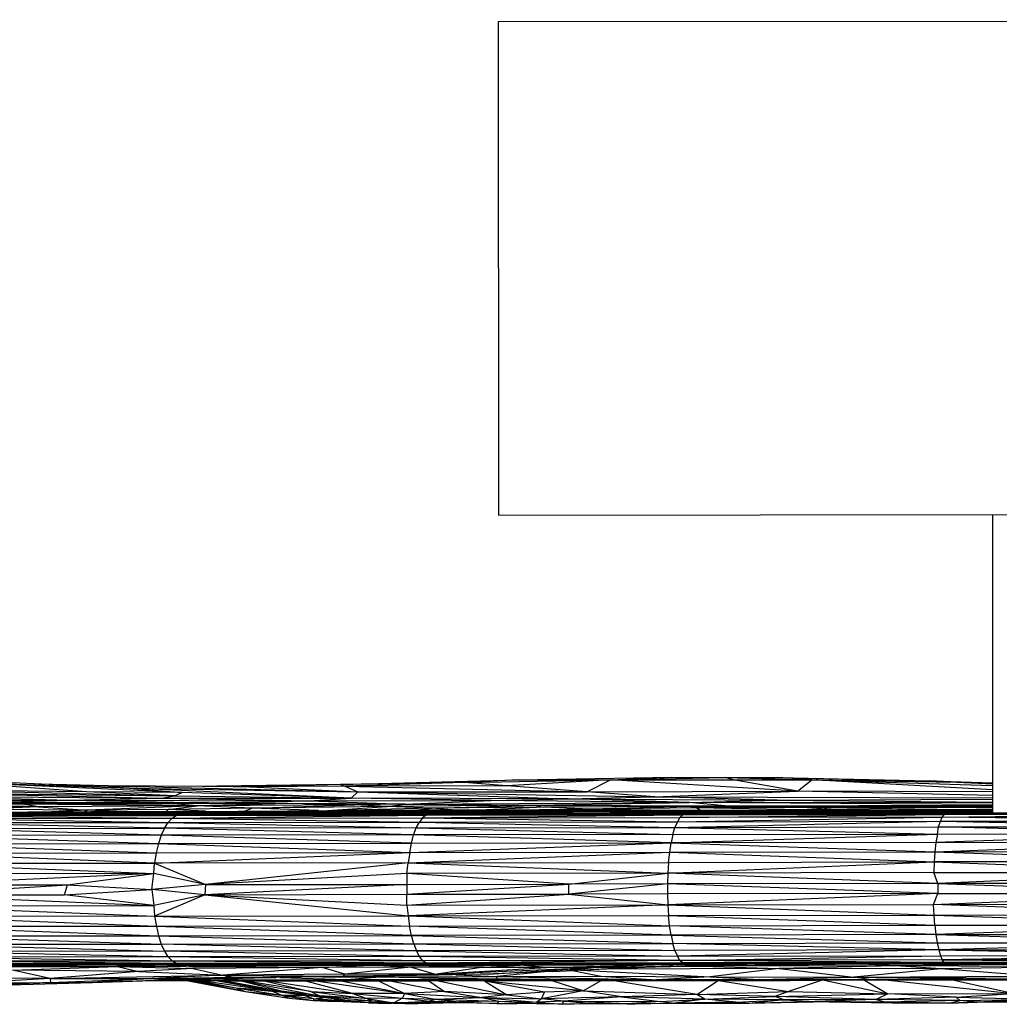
# Paper-space layout '_Izquierda' of a CAD drawing. Header units: millimetres. Extents: x 71 to 677, y -2 to 78.
# Tile 5 of 11: x 244 to 324, y -2 to 78. Entities that reach past the tile are written whole.
import ezdxf

# ---------------------------------------------------------------- set-up
doc = ezdxf.new("R2010")
doc.units = ezdxf.units.MM

psp = doc.layouts.new('_Izquierda')

# ---------------------------------------------------------------- linework, layer by layer
at = {"color": 7, "linetype": 'Continuous', "lineweight": 25}
for p, q in [((283.097, 78.128), (463.097, 78.278)), ((283.097, 78.128), (283.131, 38.128)), ((283.131, 38.128), (463.13, 38.278)), ((323.131, 38.146), (323.131, 13.982)), ((253.23, 15.998), (231.688, 16.935)), ((284.738, 16.664), (297.167, 16.88)), ((292.203, 16.669), (297.167, 16.88)), ((292.203, 16.669), (301.473, 16.846)), ((297.167, 16.88), (301.473, 16.846)), ((297.167, 16.88), (305.762, 16.857)), ((301.473, 16.846), (305.762, 16.857)), ((302.13, 16.667), (301.473, 16.846)), ((301.473, 16.846), (308.498, 16.674)), ((308.498, 16.674), (305.762, 16.857)), ((305.762, 16.857), (320.262, 16.477)), ((305.762, 16.857), (318.053, 16.58)), ((249.758, 15.697), (238.311, 16.495)), ((257.474, 15.645), (238.311, 16.495)), ((238.311, 16.495), (253.23, 15.998)), ((251.49, 16.175), (245.867, 16.318)), ((251.49, 16.175), (253.23, 15.998)), ((251.49, 16.175), (271.739, 15.697)), ((262.941, 16.082), (251.49, 16.175)), ((253.23, 15.998), (271.739, 15.697)), ((271.196, 15.18), (253.23, 15.998)), ((253.23, 15.998), (257.474, 15.645)), ((260.302, 16.142), (256.764, 16.132)), ((270.324, 16.293), (260.302, 16.142)), ((260.302, 16.142), (262.941, 16.082)), ((270.324, 16.293), (262.941, 16.082)), ((270.667, 16.14), (262.941, 16.082)), ((262.941, 16.082), (271.739, 15.697)), ((270.324, 16.293), (284.738, 16.664)), ((280.331, 16.448), (270.324, 16.293)), ((270.324, 16.293), (270.667, 16.14)), ((280.331, 16.448), (270.667, 16.14)), ((283.811, 16.187), (270.667, 16.14)), ((270.667, 16.14), (271.739, 15.697)), ((270.667, 16.14), (290.289, 15.701)), ((280.331, 16.448), (292.203, 16.669)), ((284.738, 16.664), (280.331, 16.448)), ((283.811, 16.187), (280.331, 16.448)), ((292.203, 16.669), (283.811, 16.187)), ((290.289, 15.701), (283.811, 16.187)), ((284.738, 16.664), (292.203, 16.669)), ((290.289, 15.701), (292.203, 16.669)), ((307.353, 15.746), (292.203, 16.669)), ((292.203, 16.669), (302.13, 16.667)), ((302.13, 16.667), (308.498, 16.674)), ((307.353, 15.746), (302.13, 16.667)), ((307.353, 15.746), (308.498, 16.674)), ((308.498, 16.674), (320.262, 16.477)), ((323.131, 15.846), (308.498, 16.674)), ((308.498, 16.674), (323.131, 16.199)), ((320.262, 16.477), (318.053, 16.58)), ((318.053, 16.58), (323.131, 16.423)), ((318.053, 16.58), (323.131, 16.42)), ((320.262, 16.477), (323.131, 16.332)), ((323.131, 16.394), (320.262, 16.477)), ((238.057, 15.303), (248.324, 15.001)), ((238.057, 15.303), (255.82, 15.181)), ((238.25, 15.575), (255.82, 15.181)), ((238.25, 15.575), (256.865, 15.354)), ((240.639, 15.777), (256.865, 15.354)), ((249.758, 15.697), (240.639, 15.777)), ((248.324, 15.001), (255.82, 15.181)), ((256.865, 15.354), (249.758, 15.697)), ((257.474, 15.645), (249.758, 15.697)), ((255.82, 15.181), (256.865, 15.354)), ((255.82, 15.181), (267.792, 14.95)), ((255.82, 15.181), (271.196, 15.18)), ((256.865, 15.354), (257.474, 15.645)), ((256.865, 15.354), (271.196, 15.18)), ((271.196, 15.18), (257.474, 15.645)), ((267.792, 14.95), (271.196, 15.18)), ((271.739, 15.697), (271.196, 15.18)), ((282.523, 15), (271.196, 15.18)), ((288.77, 15.119), (271.196, 15.18)), ((271.739, 15.697), (290.289, 15.701)), ((271.739, 15.697), (288.77, 15.119)), ((271.739, 15.697), (295.781, 15.296)), ((288.77, 15.119), (295.781, 15.296)), ((290.289, 15.701), (307.353, 15.746)), ((295.781, 15.296), (290.289, 15.701)), ((295.781, 15.296), (307.353, 15.746)), ((305.698, 15.001), (295.781, 15.296)), ((295.781, 15.296), (323.131, 15.199)), ((323.131, 15.39), (307.353, 15.746)), ((323.131, 15.679), (307.353, 15.746)), ((231.643, 15.062), (248.324, 15.001)), ((233.43, 14.523), (245.854, 14.484)), ((244.562, 14.677), (236.96, 14.675)), ((245.854, 14.484), (236.96, 14.675)), ((239.568, 14.793), (248.324, 15.001)), ((259.623, 14.811), (239.568, 14.793)), ((239.568, 14.793), (244.562, 14.677)), ((245.854, 14.484), (240.537, 14.264)), ((259.623, 14.811), (244.562, 14.677)), ((256.761, 14.704), (244.562, 14.677)), ((245.854, 14.484), (244.562, 14.677)), ((258.716, 14.552), (244.562, 14.677)), ((258.716, 14.552), (245.854, 14.484)), ((245.854, 14.484), (249.833, 14.201)), ((248.324, 15.001), (259.623, 14.811)), ((248.324, 15.001), (267.792, 14.95)), ((258.716, 14.552), (249.833, 14.201)), ((256.367, 14.262), (258.716, 14.552)), ((256.761, 14.704), (259.623, 14.811)), ((266.092, 14.736), (256.761, 14.704)), ((258.716, 14.552), (256.761, 14.704)), ((266.092, 14.736), (258.716, 14.552)), ((271.475, 14.645), (258.716, 14.552)), ((263.145, 14.363), (258.716, 14.552)), ((259.623, 14.811), (267.792, 14.95)), ((266.092, 14.736), (259.623, 14.811)), ((259.623, 14.811), (275.571, 14.684)), ((263.145, 14.363), (271.475, 14.645)), ((274.092, 14.504), (263.145, 14.363)), ((271.475, 14.645), (266.092, 14.736)), ((275.571, 14.684), (266.092, 14.736)), ((267.792, 14.95), (282.523, 15)), ((267.792, 14.95), (275.571, 14.684)), ((269.259, 14.174), (274.092, 14.504)), ((275.571, 14.684), (271.475, 14.645)), ((274.092, 14.504), (271.475, 14.645)), ((274.092, 14.504), (275.571, 14.684)), ((286.039, 14.605), (274.092, 14.504)), ((277.687, 14.353), (274.092, 14.504)), ((275.571, 14.684), (282.523, 15)), ((275.571, 14.684), (298.567, 14.817)), ((275.571, 14.684), (286.039, 14.605)), ((277.687, 14.353), (286.039, 14.605)), ((286.763, 14.455), (277.687, 14.353)), ((286.763, 14.455), (281.58, 14.204)), ((282.523, 15), (288.77, 15.119)), ((298.567, 14.817), (282.523, 15)), ((286.039, 14.605), (298.567, 14.817)), ((286.039, 14.605), (286.763, 14.455)), ((298.53, 14.503), (286.039, 14.605)), ((286.039, 14.605), (301.493, 14.551)), ((298.53, 14.503), (286.763, 14.455)), ((290.59, 14.295), (286.763, 14.455)), ((288.77, 15.119), (305.698, 15.001)), ((298.567, 14.817), (288.77, 15.119)), ((298.53, 14.503), (290.59, 14.295)), ((299.149, 14.383), (290.59, 14.295)), ((301.493, 14.551), (298.53, 14.503)), ((299.149, 14.383), (298.53, 14.503)), ((310.469, 14.425), (298.53, 14.503)), ((316.244, 14.498), (298.53, 14.503)), ((298.567, 14.817), (305.698, 15.001)), ((298.567, 14.817), (323.131, 14.862)), ((301.493, 14.551), (298.567, 14.817)), ((323.131, 14.652), (298.567, 14.817)), ((310.469, 14.425), (299.149, 14.383)), ((307.724, 14.243), (299.149, 14.383)), ((299.458, 14.19), (299.149, 14.383)), ((301.493, 14.551), (323.131, 14.605)), ((301.493, 14.551), (316.244, 14.498)), ((305.698, 15.001), (323.131, 15.104)), ((305.698, 15.001), (323.131, 14.862)), ((320.471, 14.427), (307.724, 14.243)), ((310.469, 14.425), (307.724, 14.243)), ((316.244, 14.498), (310.469, 14.425)), ((320.471, 14.427), (310.469, 14.425)), ((316.244, 14.498), (323.131, 14.567)), ((320.471, 14.427), (316.244, 14.498)), ((316.244, 14.498), (323.131, 14.491)), ((323.131, 14.464), (316.244, 14.498)), ((323.131, 14.432), (320.471, 14.427)), ((323.131, 14.373), (320.471, 14.427)), ((217.506, 13.784), (282.666, 13.877)), ((217.506, 13.784), (257.377, 13.835)), ((246.516, 13.83), (217.506, 13.784)), ((253.521, 13.911), (227.534, 13.949)), ((227.679, 13.82), (246.516, 13.83)), ((252.841, 13.979), (233.506, 13.957)), ((263.431, 14.031), (235.056, 13.977)), ((235.056, 13.977), (252.841, 13.979)), ((236.268, 13.947), (246.694, 13.934)), ((253.521, 13.911), (236.78, 13.908)), ((255.856, 13.885), (236.78, 13.908)), ((236.78, 13.908), (252.24, 13.838)), ((237.438, 13.738), (257.377, 13.835)), ((237.438, 13.738), (257.007, 13.765)), ((237.438, 13.738), (256.675, 13.556)), ((237.751, 13.809), (257.377, 13.835)), ((239.753, 13.934), (246.694, 13.934)), ((253.521, 13.911), (239.773, 13.934)), ((249.833, 14.201), (240.537, 14.264)), ((244.994, 14.037), (240.866, 14.016)), ((263.431, 14.031), (240.866, 14.016)), ((250.124, 14.065), (244.994, 14.037)), ((263.431, 14.031), (244.994, 14.037)), ((249.833, 14.201), (246.365, 14.044)), ((246.516, 13.83), (282.666, 13.877)), ((246.694, 13.934), (246.623, 13.922)), ((252.841, 13.979), (246.694, 13.934)), ((246.694, 13.934), (253.523, 13.933)), ((246.694, 13.934), (247.227, 13.921)), ((249.833, 14.201), (249.62, 14.062)), ((256.367, 14.262), (249.833, 14.201)), ((252.791, 14.079), (249.833, 14.201)), ((250.124, 14.065), (258.049, 14.106)), ((272.012, 14.069), (250.124, 14.065)), ((250.124, 14.065), (263.431, 14.031)), ((252.079, 13.914), (253.523, 13.933)), ((263.431, 14.031), (252.841, 13.979)), ((252.841, 13.979), (253.523, 13.933)), ((253.385, 13.911), (253.523, 13.933)), ((253.521, 13.911), (255.856, 13.885)), ((278.915, 13.91), (253.521, 13.911)), ((253.523, 13.933), (263.431, 14.031)), ((253.523, 13.933), (264.716, 13.984)), ((253.523, 13.933), (253.808, 13.911)), ((253.523, 13.933), (255.631, 13.911)), ((278.915, 13.91), (255.856, 13.885)), ((283.201, 13.9), (255.856, 13.885)), ((255.856, 13.885), (262.664, 13.851)), ((255.856, 13.885), (257.287, 13.844)), ((256.367, 14.262), (256.196, 14.096)), ((263.145, 14.363), (256.367, 14.262)), ((259.394, 14.114), (256.367, 14.262)), ((256.675, 13.556), (277.276, 13.791)), ((256.675, 13.556), (257.007, 13.765)), ((256.675, 13.556), (276.974, 13.583)), ((257.007, 13.765), (277.561, 13.861)), ((257.377, 13.835), (257.007, 13.765)), ((257.007, 13.765), (277.276, 13.791)), ((257.377, 13.835), (282.666, 13.877)), ((257.377, 13.835), (277.561, 13.861)), ((258.049, 14.106), (270.029, 14.179)), ((258.049, 14.106), (272.012, 14.069)), ((258.049, 14.106), (282.256, 14.096)), ((262.541, 14.133), (263.145, 14.363)), ((268.529, 14.17), (263.145, 14.363)), ((272.012, 14.069), (263.431, 14.031)), ((263.431, 14.031), (264.716, 13.984)), ((263.431, 14.031), (274.356, 14.004)), ((264.716, 13.984), (263.845, 13.911)), ((274.356, 14.004), (264.716, 13.984)), ((264.716, 13.984), (268.189, 13.911)), ((265.535, 13.91), (273.908, 13.912)), ((267.762, 13.91), (273.908, 13.912)), ((274.356, 14.004), (269.866, 13.911)), ((286.915, 14.206), (270.029, 14.179)), ((277.161, 14.202), (270.029, 14.179)), ((270.029, 14.179), (282.256, 14.096)), ((270.029, 14.179), (300.519, 14.128)), ((277.687, 14.353), (270.055, 14.179)), ((272.012, 14.069), (282.256, 14.096)), ((272.012, 14.069), (274.356, 14.004)), ((272.012, 14.069), (283.152, 13.991)), ((273.908, 13.912), (272.637, 13.91)), ((272.953, 13.91), (273.908, 13.912)), ((273.308, 13.91), (273.908, 13.912)), ((273.908, 13.912), (290.75, 13.923)), ((273.908, 13.912), (274.549, 13.91)), ((274, 13.91), (273.908, 13.912)), ((283.152, 13.991), (274.356, 14.004)), ((274.356, 14.004), (277.824, 13.915)), ((276.362, 14.199), (277.687, 14.353)), ((276.974, 13.583), (276.715, 13.241)), ((276.974, 13.583), (298.062, 13.819)), ((277.276, 13.791), (276.974, 13.583)), ((276.974, 13.583), (297.819, 13.611)), ((276.974, 13.583), (297.614, 13.27)), ((286.915, 14.206), (277.161, 14.202)), ((283.201, 13.9), (277.238, 13.87)), ((298.348, 13.89), (277.276, 13.791)), ((277.276, 13.791), (277.561, 13.861)), ((277.276, 13.791), (298.062, 13.819)), ((277.561, 13.861), (298.348, 13.89)), ((282.666, 13.877), (277.561, 13.861)), ((279.722, 14.203), (277.687, 14.353)), ((302.376, 13.937), (278.915, 13.91)), ((283.201, 13.9), (278.915, 13.91)), ((283.152, 13.991), (279.429, 13.916)), ((282.256, 14.096), (300.519, 14.128)), ((283.152, 13.991), (282.256, 14.096)), ((292.179, 14.056), (282.256, 14.096)), ((303.923, 13.919), (282.666, 13.877)), ((282.666, 13.877), (298.348, 13.89)), ((282.773, 13.918), (283.152, 13.991)), ((292.179, 14.056), (283.152, 13.991)), ((284.123, 13.919), (283.152, 13.991)), ((291.135, 13.926), (283.152, 13.991)), ((317.033, 13.966), (283.201, 13.9)), ((303.365, 13.929), (283.201, 13.9)), ((284.216, 13.88), (283.201, 13.9)), ((290.59, 14.295), (284.347, 14.205)), ((286.915, 14.206), (300.519, 14.128)), ((303.061, 14.185), (286.915, 14.206)), ((289.801, 14.203), (290.59, 14.295)), ((295.459, 14.195), (290.59, 14.295)), ((291.515, 14.2), (290.59, 14.295)), ((290.608, 13.923), (290.646, 13.924)), ((290.646, 13.924), (290.62, 13.923)), ((306.606, 13.974), (290.646, 13.924)), ((299.525, 13.934), (290.646, 13.924)), ((290.646, 13.924), (290.67, 13.923)), ((290.646, 13.924), (291.259, 13.924)), ((300.519, 14.128), (292.179, 14.056)), ((304.198, 14.042), (292.179, 14.056)), ((292.179, 14.056), (295.645, 13.94)), ((292.179, 14.056), (301.55, 13.958)), ((297.614, 13.27), (319.071, 13.647)), ((297.819, 13.611), (297.614, 13.27)), ((297.819, 13.611), (319.261, 13.855)), ((298.062, 13.819), (297.819, 13.611)), ((319.071, 13.647), (297.819, 13.611)), ((298.062, 13.819), (319.231, 13.926)), ((298.348, 13.89), (298.062, 13.819)), ((298.062, 13.819), (319.261, 13.855)), ((298.348, 13.89), (319.231, 13.926)), ((298.348, 13.89), (303.923, 13.919)), ((299.191, 13.91), (303.365, 13.929)), ((307.449, 13.947), (299.316, 13.934)), ((303.061, 14.185), (300.519, 14.128)), ((323.131, 14.156), (300.519, 14.128)), ((300.519, 14.128), (323.131, 14.129)), ((300.519, 14.128), (304.198, 14.042)), ((300.519, 14.128), (319.322, 14.097)), ((301.637, 13.915), (303.365, 13.929)), ((303.365, 13.929), (302.496, 13.916)), ((323.131, 14.17), (303.061, 14.185)), ((303.365, 13.929), (317.033, 13.966)), ((303.923, 13.919), (303.365, 13.929)), ((342.579, 14.029), (303.923, 13.919)), ((340.036, 14.028), (303.923, 13.919)), ((317.033, 13.966), (303.923, 13.919)), ((319.231, 13.926), (303.923, 13.919)), ((307.724, 14.243), (304.133, 14.184)), ((319.322, 14.097), (304.198, 14.042)), ((304.198, 14.042), (306.61, 13.974)), ((314.106, 13.986), (304.198, 14.042)), ((317.432, 13.992), (306.606, 13.974)), ((306.606, 13.974), (323.131, 13.989)), ((322.483, 13.98), (306.606, 13.974)), ((307.724, 14.243), (307.416, 14.182)), ((307.724, 14.243), (323.131, 14.294)), ((307.724, 14.243), (311.021, 14.179)), ((340.036, 14.028), (317.033, 13.966)), ((317.432, 13.992), (323.131, 13.996)), ((319.322, 14.097), (318.29, 13.992)), ((318.922, 13.306), (319.071, 13.647)), ((319.071, 13.647), (340.763, 13.902)), ((319.071, 13.647), (319.261, 13.855)), ((319.071, 13.647), (340.608, 13.693)), ((340.524, 13.352), (319.071, 13.647)), ((319.231, 13.926), (342.579, 14.029)), ((319.231, 13.926), (340.851, 13.973)), ((319.261, 13.855), (319.231, 13.926)), ((319.261, 13.855), (340.851, 13.973)), ((319.261, 13.855), (340.763, 13.902)), ((319.322, 14.097), (323.131, 14.105)), ((319.322, 14.097), (323.131, 14.092)), ((319.322, 14.097), (323.131, 14.02)), ((322.21, 14.171), (323.131, 14.2)), ((236.662, 13.185), (256.356, 13.215)), ((256.061, 12.749), (236.662, 13.185)), ((237.039, 13.528), (256.675, 13.556)), ((237.039, 13.528), (256.356, 13.215)), ((256.061, 12.749), (256.356, 13.215)), ((276.465, 12.775), (256.061, 12.749)), ((256.356, 13.215), (256.675, 13.556)), ((256.356, 13.215), (276.715, 13.241)), ((256.356, 13.215), (276.465, 12.775)), ((256.675, 13.556), (276.715, 13.241)), ((276.25, 12.195), (276.465, 12.775)), ((276.465, 12.775), (276.715, 13.241)), ((276.465, 12.775), (297.422, 12.805)), ((276.465, 12.775), (297.25, 12.227)), ((276.715, 13.241), (297.614, 13.27)), ((276.715, 13.241), (297.422, 12.805)), ((297.25, 12.227), (297.422, 12.805)), ((297.422, 12.805), (318.922, 13.306)), ((297.614, 13.27), (297.422, 12.805)), ((297.422, 12.805), (318.779, 12.841)), ((297.422, 12.805), (318.675, 12.263)), ((297.614, 13.27), (318.922, 13.306)), ((318.675, 12.263), (318.779, 12.841)), ((318.779, 12.841), (318.922, 13.306)), ((318.779, 12.841), (340.444, 12.887)), ((340.383, 12.31), (318.779, 12.841)), ((318.922, 13.306), (340.524, 13.352)), ((318.922, 13.306), (340.444, 12.887)), ((255.797, 12.17), (235.813, 12.145)), ((235.813, 12.145), (255.572, 11.492)), ((236.314, 12.717), (256.061, 12.749)), ((255.797, 12.17), (236.314, 12.717)), ((255.797, 12.17), (255.572, 11.492)), ((256.061, 12.749), (255.797, 12.17)), ((276.25, 12.195), (255.797, 12.17)), ((276.065, 11.517), (255.797, 12.17)), ((276.25, 12.195), (256.061, 12.749)), ((276.065, 11.517), (276.25, 12.195)), ((297.25, 12.227), (276.25, 12.195)), ((297.109, 11.553), (276.25, 12.195)), ((297.109, 11.553), (318.675, 12.263)), ((297.25, 12.227), (297.109, 11.553)), ((297.25, 12.227), (318.675, 12.263)), ((340.383, 12.31), (318.559, 11.586)), ((318.675, 12.263), (318.559, 11.586)), ((318.675, 12.263), (340.383, 12.31)), ((235.548, 11.468), (255.572, 11.492)), ((235.548, 11.468), (255.391, 10.733)), ((255.572, 11.492), (255.391, 10.733)), ((255.572, 11.492), (276.065, 11.517)), ((255.572, 11.492), (275.932, 10.767)), ((275.932, 10.767), (297.109, 11.553)), ((275.932, 10.767), (276.065, 11.517)), ((276.065, 11.517), (297.109, 11.553)), ((296.991, 10.798), (297.109, 11.553)), ((318.559, 11.586), (297.109, 11.553)), ((297.109, 11.553), (318.471, 10.828)), ((318.471, 10.828), (340.32, 11.634)), ((318.559, 11.586), (318.471, 10.828)), ((318.559, 11.586), (340.32, 11.634)), ((235.335, 10.709), (255.391, 10.733)), ((255.257, 9.911), (235.335, 10.709)), ((255.257, 9.911), (275.932, 10.767)), ((255.391, 10.733), (255.257, 9.911)), ((255.391, 10.733), (275.932, 10.767)), ((275.8, 9.947), (296.991, 10.798)), ((275.932, 10.767), (275.8, 9.947)), ((275.932, 10.767), (296.991, 10.798)), ((296.895, 9.973), (296.991, 10.798)), ((296.991, 10.798), (318.471, 10.828)), ((296.991, 10.798), (318.419, 10.007)), ((318.471, 10.828), (318.419, 10.007)), ((318.471, 10.828), (340.263, 10.874)), ((318.471, 10.828), (340.226, 10.052)), ((235.246, 9.885), (255.257, 9.911)), ((235.246, 9.885), (255.212, 9.063)), ((255.212, 9.063), (255.257, 9.911)), ((275.8, 9.947), (255.257, 9.911)), ((255.257, 9.911), (259.394, 8.179)), ((275.8, 9.947), (259.394, 8.179)), ((275.692, 9.08), (275.8, 9.947)), ((275.8, 9.947), (296.895, 9.973)), ((275.8, 9.947), (296.843, 9.103)), ((296.843, 9.103), (318.419, 10.007)), ((296.895, 9.973), (296.843, 9.103)), ((296.895, 9.973), (318.419, 10.007)), ((318.419, 10.007), (318.378, 9.142)), ((340.226, 10.052), (318.419, 10.007)), ((318.419, 10.007), (340.193, 9.183)), ((255.212, 9.063), (235.057, 8.141)), ((255.212, 9.063), (235.076, 9.025)), ((248.2, 8.163), (255.212, 9.063)), ((255.045, 7.767), (255.212, 9.063)), ((259.394, 8.179), (255.212, 9.063)), ((275.692, 9.08), (259.394, 8.179)), ((296.843, 9.103), (275.692, 9.08)), ((288.822, 8.214), (275.692, 9.08)), ((275.692, 9.08), (275.703, 8.191)), ((288.822, 8.214), (296.843, 9.103)), ((296.843, 9.103), (296.806, 8.222)), ((318.378, 9.142), (296.843, 9.103)), ((318.703, 8.251), (296.843, 9.103)), ((318.378, 9.142), (340.193, 9.183)), ((318.703, 8.251), (318.378, 9.142)), ((340.193, 9.183), (318.703, 8.251)), ((235.044, 7.322), (248.2, 8.163)), ((235.057, 8.141), (248.2, 8.163)), ((247.959, 7.35), (248.2, 8.163)), ((248.2, 8.163), (255.045, 7.767)), ((259.394, 8.179), (255.045, 7.767)), ((275.703, 8.191), (259.323, 7.34)), ((259.394, 8.179), (259.323, 7.34)), ((259.394, 8.179), (275.703, 8.191)), ((275.688, 7.385), (288.822, 8.214)), ((275.703, 8.191), (275.688, 7.385)), ((275.703, 8.191), (288.822, 8.214)), ((296.806, 8.222), (288.822, 8.214)), ((288.828, 7.408), (288.822, 8.214)), ((296.806, 8.222), (288.828, 7.408)), ((296.806, 8.222), (296.803, 7.412)), ((318.703, 8.251), (296.806, 8.222)), ((318.72, 7.444), (296.806, 8.222)), ((340.205, 8.303), (318.703, 8.251)), ((318.703, 8.251), (340.21, 7.492)), ((318.703, 8.251), (318.72, 7.444)), ((235.044, 7.322), (247.959, 7.35)), ((235.044, 7.322), (255.191, 6.463)), ((247.959, 7.35), (255.045, 7.767)), ((255.191, 6.463), (247.959, 7.35)), ((259.323, 7.34), (255.045, 7.767)), ((255.045, 7.767), (255.191, 6.463)), ((259.323, 7.34), (255.191, 6.463)), ((259.323, 7.34), (255.266, 5.6)), ((259.323, 7.34), (275.688, 7.385)), ((259.323, 7.34), (275.705, 6.504)), ((259.323, 7.34), (275.804, 5.635)), ((275.688, 7.385), (288.828, 7.408)), ((275.705, 6.504), (275.688, 7.385)), ((275.705, 6.504), (288.828, 7.408)), ((296.803, 7.412), (288.828, 7.408)), ((288.828, 7.408), (296.845, 6.53)), ((318.72, 7.444), (296.803, 7.412)), ((296.803, 7.412), (296.845, 6.53)), ((318.72, 7.444), (296.845, 6.53)), ((318.366, 6.561), (340.21, 7.492)), ((318.366, 6.561), (318.72, 7.444)), ((318.72, 7.444), (340.21, 7.492)), ((235.084, 6.443), (255.191, 6.463)), ((235.084, 6.443), (255.266, 5.6)), ((255.191, 6.463), (255.266, 5.6)), ((275.705, 6.504), (296.845, 6.53)), ((275.705, 6.504), (275.804, 5.635)), ((296.845, 6.53), (275.804, 5.635)), ((296.845, 6.53), (318.366, 6.561)), ((296.845, 6.53), (318.412, 5.699)), ((296.845, 6.53), (296.896, 5.663)), ((318.366, 6.561), (340.21, 6.608)), ((340.234, 5.742), (318.366, 6.561)), ((318.412, 5.699), (318.366, 6.561)), ((255.266, 5.6), (235.251, 5.589)), ((255.412, 4.777), (235.251, 5.589)), ((255.266, 5.6), (275.804, 5.635)), ((255.266, 5.6), (275.921, 4.812)), ((255.266, 5.6), (255.412, 4.777)), ((275.804, 5.635), (296.896, 5.663)), ((275.804, 5.635), (296.989, 4.84)), ((275.804, 5.635), (275.921, 4.812)), ((296.896, 5.663), (318.412, 5.699)), ((296.896, 5.663), (318.477, 4.876)), ((296.989, 4.84), (296.896, 5.663)), ((318.412, 5.699), (340.234, 5.742)), ((318.412, 5.699), (340.277, 4.923)), ((318.477, 4.876), (318.412, 5.699)), ((275.921, 4.812), (255.412, 4.777)), ((275.921, 4.812), (296.989, 4.84)), ((297.104, 4.084), (275.921, 4.812)), ((276.068, 4.055), (275.921, 4.812)), ((296.989, 4.84), (318.477, 4.876)), ((318.556, 4.118), (296.989, 4.84)), ((297.104, 4.084), (296.989, 4.84)), ((318.477, 4.876), (340.277, 4.923)), ((318.477, 4.876), (318.556, 4.118)), ((340.277, 4.923), (318.556, 4.118)), ((255.412, 4.777), (235.33, 4.763)), ((235.33, 4.763), (255.578, 4.027)), ((235.558, 4.01), (255.578, 4.027)), ((235.558, 4.01), (255.803, 3.35)), ((276.068, 4.055), (255.412, 4.777)), ((255.412, 4.777), (255.578, 4.027)), ((255.578, 4.027), (276.068, 4.055)), ((255.578, 4.027), (276.255, 3.379)), ((255.578, 4.027), (255.803, 3.35)), ((297.104, 4.084), (276.068, 4.055)), ((276.068, 4.055), (297.25, 3.409)), ((276.255, 3.379), (276.068, 4.055)), ((318.556, 4.118), (297.104, 4.084)), ((297.104, 4.084), (318.672, 3.444)), ((297.104, 4.084), (297.25, 3.409)), ((318.556, 4.118), (340.322, 4.167)), ((318.556, 4.118), (340.391, 3.491)), ((318.556, 4.118), (318.672, 3.444)), ((235.806, 3.33), (255.803, 3.35)), ((235.806, 3.33), (256.086, 2.775)), ((255.803, 3.35), (276.255, 3.379)), ((276.481, 2.803), (255.803, 3.35)), ((256.086, 2.775), (255.803, 3.35)), ((276.255, 3.379), (297.25, 3.409)), ((276.255, 3.379), (297.421, 2.833)), ((276.255, 3.379), (276.481, 2.803)), ((297.25, 3.409), (318.672, 3.444)), ((318.788, 2.869), (297.25, 3.409)), ((297.421, 2.833), (297.25, 3.409)), ((318.672, 3.444), (340.391, 3.491)), ((318.672, 3.444), (318.788, 2.869)), ((340.391, 3.491), (318.788, 2.869)), ((256.086, 2.775), (236.315, 2.742)), ((256.369, 2.313), (236.315, 2.742)), ((276.481, 2.803), (256.086, 2.775)), ((276.721, 2.34), (256.086, 2.775)), ((256.369, 2.313), (256.086, 2.775)), ((297.421, 2.833), (276.481, 2.803)), ((276.481, 2.803), (297.614, 2.369)), ((276.721, 2.34), (276.481, 2.803)), ((318.788, 2.869), (297.421, 2.833)), ((297.421, 2.833), (297.614, 2.369)), ((318.788, 2.869), (297.614, 2.369)), ((297.614, 2.369), (318.929, 2.405)), ((297.825, 2.03), (318.929, 2.405)), ((318.788, 2.869), (340.462, 2.915)), ((318.788, 2.869), (340.551, 2.451)), ((318.788, 2.869), (318.929, 2.405)), ((318.929, 2.405), (340.551, 2.451)), ((318.929, 2.405), (319.076, 2.066)), ((340.551, 2.451), (319.076, 2.066)), ((256.369, 2.313), (236.708, 2.282)), ((256.714, 1.975), (236.708, 2.282)), ((256.714, 1.975), (237.04, 1.948)), ((257.034, 1.769), (237.04, 1.948)), ((257.034, 1.769), (237.329, 1.742)), ((257.457, 1.701), (237.329, 1.742)), ((257.457, 1.701), (237.772, 1.673)), ((256.271, 1.652), (242.135, 1.629)), ((242.135, 1.629), (252.265, 1.54)), ((245.782, 1.684), (256.271, 1.652)), ((256.271, 1.652), (252.265, 1.54)), ((256.271, 1.652), (266.058, 1.712)), ((256.271, 1.652), (272.711, 1.64)), ((256.271, 1.652), (268.84, 1.453)), ((276.721, 2.34), (256.369, 2.313)), ((276.996, 2.002), (256.369, 2.313)), ((256.714, 1.975), (256.369, 2.313)), ((276.996, 2.002), (256.714, 1.975)), ((277.254, 1.795), (256.714, 1.975)), ((257.034, 1.769), (256.714, 1.975)), ((277.254, 1.795), (257.034, 1.769)), ((277.611, 1.726), (257.034, 1.769)), ((257.457, 1.701), (257.034, 1.769)), ((277.611, 1.726), (257.457, 1.701)), ((272.711, 1.64), (267.935, 1.714)), ((268.84, 1.453), (272.711, 1.64)), ((272.711, 1.64), (284.538, 1.728)), ((272.711, 1.64), (284.872, 1.651)), ((276.005, 1.473), (272.711, 1.64)), ((284.872, 1.651), (276.005, 1.473)), ((276.312, 1.724), (284.538, 1.728)), ((297.614, 2.369), (276.721, 2.34)), ((297.825, 2.03), (276.721, 2.34)), ((276.996, 2.002), (276.721, 2.34)), ((297.825, 2.03), (276.996, 2.002)), ((277.254, 1.795), (276.996, 2.002)), ((297.825, 2.03), (277.254, 1.795)), ((298.027, 1.824), (277.254, 1.795)), ((277.611, 1.726), (277.254, 1.795)), ((277.611, 1.726), (298.027, 1.824)), ((298.268, 1.755), (277.611, 1.726)), ((281.567, 1.461), (284.872, 1.651)), ((284.538, 1.728), (287.332, 1.74)), ((296.84, 1.701), (284.538, 1.728)), ((284.538, 1.728), (284.872, 1.651)), ((284.872, 1.651), (296.84, 1.701)), ((286.989, 1.461), (284.872, 1.651)), ((286.989, 1.461), (296.84, 1.701)), ((296.84, 1.701), (290.871, 1.463)), ((296.84, 1.701), (292.202, 1.747)), ((296.84, 1.701), (307.811, 1.771)), ((296.84, 1.701), (297.508, 1.568)), ((302.521, 1.737), (297.508, 1.568)), ((297.508, 1.568), (303.24, 1.722)), ((297.825, 2.03), (297.614, 2.369)), ((319.076, 2.066), (297.825, 2.03)), ((319.233, 1.859), (297.825, 2.03)), ((298.027, 1.824), (297.825, 2.03)), ((319.233, 1.859), (298.027, 1.824)), ((319.436, 1.791), (298.027, 1.824)), ((298.268, 1.755), (298.027, 1.824)), ((319.436, 1.791), (298.268, 1.755)), ((312.559, 1.723), (299.589, 1.568)), ((303.24, 1.722), (303.224, 1.742)), ((305.591, 1.757), (303.24, 1.722)), ((312.559, 1.723), (303.451, 1.725)), ((304.727, 1.744), (312.559, 1.723)), ((318.809, 1.79), (312.559, 1.723)), ((324.314, 1.698), (312.559, 1.723)), ((315.316, 1.585), (312.559, 1.723)), ((324.314, 1.698), (315.316, 1.585)), ((340.646, 2.112), (319.076, 2.066)), ((319.076, 2.066), (340.765, 1.906)), ((319.233, 1.859), (319.076, 2.066)), ((340.765, 1.906), (319.233, 1.859)), ((319.436, 1.791), (319.233, 1.859)), ((340.765, 1.906), (319.436, 1.791)), ((319.436, 1.791), (340.912, 1.838)), ((324.314, 1.698), (319.686, 1.791)), ((321.507, 1.795), (332.078, 1.79)), ((238.19, 1.503), (252.265, 1.54)), ((243.742, 1.237), (252.265, 1.54)), ((253.963, 1.132), (243.742, 1.237)), ((246.801, 0.562), (243.742, 1.237)), ((253.963, 1.132), (246.801, 0.562)), ((246.801, 0.562), (260.792, 0.824)), ((268.84, 1.453), (252.265, 1.54)), ((252.265, 1.54), (258.366, 1.36)), ((252.265, 1.54), (253.963, 1.132)), ((258.366, 1.36), (253.963, 1.132)), ((253.963, 1.132), (260.792, 0.824)), ((260.792, 0.824), (255.078, 0.563)), ((268.84, 1.453), (258.366, 1.36)), ((258.366, 1.36), (260.792, 0.824)), ((268.84, 1.453), (260.792, 0.824)), ((270.684, 0.923), (260.792, 0.824)), ((260.792, 0.824), (270.508, 0.751)), ((260.792, 0.824), (261.72, 0.669)), ((276.005, 1.473), (268.84, 1.453)), ((270.684, 0.923), (268.84, 1.453)), ((270.684, 0.923), (270.508, 0.751)), ((270.508, 0.751), (277.94, 0.903)), ((278.283, 0.818), (270.508, 0.751)), ((276.005, 1.473), (270.684, 0.923)), ((277.94, 0.903), (270.684, 0.923)), ((278.283, 0.818), (271.14, 0.727)), ((281.567, 1.461), (276.005, 1.473)), ((277.94, 0.903), (276.005, 1.473)), ((277.94, 0.903), (290.871, 1.463)), ((277.94, 0.903), (281.567, 1.461)), ((277.94, 0.903), (286.989, 1.461)), ((277.94, 0.903), (282.746, 0.95)), ((278.283, 0.818), (277.94, 0.903)), ((282.746, 0.95), (278.283, 0.818)), ((279.673, 0.859), (282.983, 0.723)), ((286.989, 1.461), (281.567, 1.461)), ((282.746, 0.95), (290.871, 1.463)), ((288.129, 1.165), (282.746, 0.95)), ((287.524, 1.134), (282.746, 0.95)), ((286.787, 1.106), (282.983, 0.723)), ((290.871, 1.463), (286.989, 1.461)), ((287.524, 1.134), (288.129, 1.165)), ((297.508, 1.568), (288.129, 1.165)), ((288.129, 1.165), (293.873, 1.468)), ((288.129, 1.165), (290.871, 1.463)), ((289.126, 1.208), (291.402, 0.761)), ((289.801, 1.237), (300.267, 0.69)), ((290.871, 1.463), (297.508, 1.568)), ((293.873, 1.468), (290.871, 1.463)), ((305.852, 1.379), (291.48, 1.309)), ((297.508, 1.568), (293.873, 1.468)), ((299.589, 1.568), (294.59, 1.443)), ((297.276, 1.558), (299.589, 1.568)), ((297.779, 1.576), (299.589, 1.568)), ((298.153, 1.586), (299.589, 1.568)), ((315.316, 1.585), (299.589, 1.568)), ((299.589, 1.568), (305.852, 1.379)), ((305.852, 1.379), (300.267, 0.69)), ((315.316, 1.585), (305.852, 1.379)), ((318.96, 1.344), (305.852, 1.379)), ((305.852, 1.379), (311.905, 0.66)), ((318.96, 1.344), (311.905, 0.66)), ((328.751, 1.507), (315.316, 1.585)), ((318.96, 1.344), (315.316, 1.585)), ((328.751, 1.507), (318.96, 1.344)), ((326.406, 0.748), (318.96, 1.344)), ((246.801, 0.562), (240.071, 0.582)), ((240.294, 0.006), (246.835, 0.244)), ((246.801, 0.562), (240.403, 0.208)), ((240.403, 0.208), (246.835, 0.244)), ((246.835, 0.244), (240.866, -0.02)), ((240.866, -0.02), (250.22, 0.239)), ((246.801, 0.562), (255.078, 0.563)), ((246.801, 0.562), (246.835, 0.244)), ((246.835, 0.244), (255.078, 0.563)), ((246.835, 0.244), (250.22, 0.239)), ((255.078, 0.563), (250.22, 0.239)), ((250.22, 0.239), (259.155, 0.544)), ((250.22, 0.239), (258.053, 0.526)), ((254.617, 0.389), (257.23, 0.393)), ((254.94, 0.4), (257.23, 0.393)), ((254.957, 0.401), (261.627, 0.383)), ((255.078, 0.563), (261.72, 0.669)), ((255.078, 0.563), (258.053, 0.526)), ((260.454, 0.456), (255.554, 0.421)), ((261.627, 0.383), (257.23, 0.393)), ((257.23, 0.393), (265.835, 0.37)), ((257.86, 0.392), (262.598, -0.482)), ((262.598, -0.482), (257.949, 0.391)), ((270.508, 0.751), (258.053, 0.526)), ((261.72, 0.669), (258.053, 0.526)), ((258.053, 0.526), (265.125, 0.641)), ((258.231, 0.391), (261.847, -0.188)), ((258.291, 0.515), (260.454, 0.456)), ((258.74, 0.389), (261.847, -0.188)), ((259.048, 0.389), (264.294, -0.358)), ((264.294, -0.358), (260.083, 0.386)), ((265.544, -0.481), (260.175, 0.385)), ((260.454, 0.456), (262.447, 0.598)), ((260.454, 0.456), (270.836, 0.488)), ((275.185, 0.397), (260.454, 0.456)), ((260.454, 0.456), (261.627, 0.383)), ((260.861, 0.384), (265.544, -0.481)), ((275.185, 0.397), (261.627, 0.383)), ((261.627, 0.383), (265.835, 0.37)), ((261.72, 0.669), (270.508, 0.751)), ((265.544, -0.481), (262.162, 0.38)), ((262.343, 0.38), (268.616, -0.843)), ((267.931, -0.506), (262.496, 0.379)), ((264.144, 0.375), (267.931, -0.506)), ((264.453, 0.374), (271.302, -0.663)), ((270.508, 0.751), (265.125, 0.641)), ((271.14, 0.727), (265.125, 0.641)), ((265.411, 0.645), (270.836, 0.488)), ((265.835, 0.37), (275.185, 0.397)), ((265.835, 0.37), (277.556, 0.361)), ((271.302, -0.663), (267.405, 0.369)), ((268.324, 0.368), (275.504, -0.649)), ((268.875, 0.695), (273.496, 0.697)), ((270.376, 0.366), (275.504, -0.649)), ((270.508, 0.751), (271.14, 0.727)), ((270.836, 0.488), (273.496, 0.697)), ((270.836, 0.488), (283.004, 0.527)), ((275.185, 0.397), (270.836, 0.488)), ((273.496, 0.697), (273.073, 0.752)), ((273.39, 0.364), (275.504, -0.649)), ((273.496, 0.697), (282.983, 0.723)), ((273.496, 0.697), (283.004, 0.527)), ((274.35, 0.363), (278.74, -0.486)), ((283.004, 0.527), (275.185, 0.397)), ((290.586, 0.414), (275.185, 0.397)), ((275.185, 0.397), (291.003, 0.387)), ((275.185, 0.397), (277.556, 0.361)), ((277.491, 0.361), (278.74, -0.486)), ((291.003, 0.387), (277.556, 0.361)), ((278.234, 0.362), (283.803, -0.766)), ((282.026, 0.35), (281.633, 0.369)), ((281.994, 0.369), (282.026, 0.35)), ((282.267, 0.37), (282.026, 0.35)), ((289.996, -0.435), (282.026, 0.35)), ((286.857, -0.555), (282.026, 0.35)), ((282.026, 0.35), (283.803, -0.766)), ((282.983, 0.723), (291.402, 0.761)), ((282.983, 0.723), (295.926, 0.452)), ((283.004, 0.527), (282.983, 0.723)), ((283.004, 0.527), (295.926, 0.452)), ((290.586, 0.414), (283.004, 0.527)), ((289.996, -0.435), (287.468, 0.38)), ((289.996, -0.435), (291.444, 0.387)), ((295.926, 0.452), (290.586, 0.414)), ((290.586, 0.414), (291.003, 0.387)), ((295.926, 0.452), (291.003, 0.387)), ((291.003, 0.387), (301.285, 0.391)), ((291.402, 0.761), (300.267, 0.69)), ((291.402, 0.761), (295.926, 0.452)), ((299.18, -0.731), (292.319, 0.388)), ((300.267, 0.69), (295.926, 0.452)), ((304.276, 0.484), (295.926, 0.452)), ((306.754, 0.41), (295.926, 0.452)), ((295.926, 0.452), (301.285, 0.391)), ((299.18, -0.731), (300.918, 0.391)), ((300.267, 0.69), (311.905, 0.66)), ((300.267, 0.69), (304.276, 0.484)), ((300.954, 0.391), (306.607, -0.493)), ((301.285, 0.391), (308.789, 0.413)), ((301.285, 0.391), (306.754, 0.41)), ((304.276, 0.484), (311.905, 0.66)), ((304.276, 0.484), (313.162, 0.486)), ((304.276, 0.484), (306.754, 0.41)), ((309.338, 0.414), (306.607, -0.493)), ((306.754, 0.41), (313.162, 0.486)), ((314.728, 0.424), (306.754, 0.41)), ((309.512, 0.415), (314.664, -0.688)), ((311.905, 0.66), (326.406, 0.748)), ((311.905, 0.66), (327.774, 0.579)), ((311.905, 0.66), (324.363, 0.477)), ((313.162, 0.486), (311.905, 0.66)), ((312.776, 0.421), (314.664, -0.688)), ((313.162, 0.486), (324.363, 0.477)), ((314.728, 0.424), (313.162, 0.486)), ((324.363, 0.477), (314.728, 0.424)), ((314.728, 0.424), (332.925, 0.46)), ((314.73, 0.424), (324.794, -0.666)), ((324.794, -0.666), (319.911, 0.434)), ((261.847, -0.188), (264.294, -0.358)), ((261.847, -0.188), (264.765, -0.479)), ((261.847, -0.188), (265.526, -0.794)), ((261.847, -0.188), (262.598, -0.482)), ((262.598, -0.482), (265.526, -0.794)), ((262.598, -0.482), (266.165, -1.031)), ((264.294, -0.358), (265.416, -0.461)), ((264.765, -0.479), (264.294, -0.358)), ((264.294, -0.358), (265.644, -0.498)), ((267.328, -0.793), (264.765, -0.479)), ((265.526, -0.794), (264.765, -0.479)), ((264.765, -0.479), (266.138, -0.579)), ((265.526, -0.794), (267.328, -0.793)), ((268.125, -1.092), (265.526, -0.794)), ((265.526, -0.794), (268.131, -1.212)), ((266.165, -1.031), (265.526, -0.794)), ((268.616, -0.843), (265.544, -0.481)), ((267.737, -0.843), (265.544, -0.481)), ((267.328, -0.793), (267.297, -0.77)), ((267.328, -0.793), (267.43, -0.792)), ((267.502, -0.804), (267.328, -0.793)), ((268.125, -1.092), (267.328, -0.793)), ((267.931, -0.506), (271.302, -0.663)), ((267.931, -0.506), (272.462, -1.075)), ((267.931, -0.506), (268.616, -0.843)), ((275.504, -0.649), (271.302, -0.663)), ((271.302, -0.663), (275.339, -1.041)), ((271.302, -0.663), (272.462, -1.075)), ((275.504, -0.649), (275.339, -1.041)), ((278.74, -0.486), (275.504, -0.649)), ((275.504, -0.649), (281.776, -0.987)), ((275.504, -0.649), (278.003, -1.103)), ((283.803, -0.766), (278.74, -0.486)), ((278.74, -0.486), (281.776, -0.987)), ((283.803, -0.766), (281.776, -0.987)), ((286.857, -0.555), (283.803, -0.766)), ((283.803, -0.766), (286.612, -1.083)), ((289.996, -0.435), (286.612, -1.083)), ((286.612, -1.083), (286.857, -0.555)), ((289.996, -0.435), (286.857, -0.555)), ((289.996, -0.435), (299.18, -0.731)), ((293.08, -0.922), (289.996, -0.435)), ((299.18, -0.731), (293.08, -0.922)), ((299.18, -0.731), (306.607, -0.493)), ((305.51, -0.9), (299.18, -0.731)), ((299.842, -1.11), (299.18, -0.731)), ((306.607, -0.493), (305.51, -0.9)), ((305.51, -0.9), (314.664, -0.688)), ((306.607, -0.493), (314.664, -0.688)), ((314.664, -0.688), (313.717, -1.154)), ((314.664, -0.688), (324.794, -0.666)), ((320.187, -0.959), (314.664, -0.688)), ((320.187, -0.959), (324.794, -0.666)), ((266.165, -1.031), (268.131, -1.212)), ((268.616, -0.843), (267.737, -0.843)), ((270.242, -1.148), (267.737, -0.843)), ((268.125, -1.092), (268.969, -0.993)), ((270.034, -1.219), (268.125, -1.092)), ((268.125, -1.092), (268.131, -1.212)), ((270.034, -1.219), (268.131, -1.212)), ((271.679, -1.349), (268.131, -1.212)), ((268.131, -1.212), (269.846, -1.302)), ((268.616, -0.843), (272.85, -1.265)), ((272.462, -1.075), (268.616, -0.843)), ((268.616, -0.843), (271.396, -1.266)), ((268.616, -0.843), (270.242, -1.148)), ((269.785, -1.093), (270.034, -1.219)), ((271.679, -1.349), (269.846, -1.302)), ((272.605, -1.42), (269.846, -1.302)), ((270.392, -1.164), (270.034, -1.219)), ((270.034, -1.219), (270.731, -1.198)), ((270.034, -1.219), (271.679, -1.349)), ((271.109, -1.237), (270.034, -1.219)), ((271.396, -1.266), (270.242, -1.148)), ((272.85, -1.265), (271.396, -1.266)), ((271.396, -1.266), (272.583, -1.376)), ((271.679, -1.349), (272.149, -1.336)), ((272.605, -1.42), (271.679, -1.349)), ((275.339, -1.041), (272.462, -1.075)), ((272.462, -1.075), (274.639, -1.414)), ((272.462, -1.075), (272.85, -1.265)), ((272.85, -1.265), (272.583, -1.376)), ((274.639, -1.414), (272.583, -1.376)), ((272.583, -1.376), (276.564, -1.488)), ((272.943, -1.386), (272.605, -1.42)), ((273.567, -1.403), (272.605, -1.42)), ((272.605, -1.42), (274.111, -1.464)), ((272.85, -1.265), (274.639, -1.414)), ((274.111, -1.464), (274.515, -1.43)), ((274.938, -1.442), (274.111, -1.464)), ((275.339, -1.041), (274.639, -1.414)), ((274.639, -1.414), (277.525, -1.289)), ((279.674, -1.425), (274.639, -1.414)), ((274.639, -1.414), (276.564, -1.488)), ((275.339, -1.041), (278.003, -1.103)), ((275.339, -1.041), (277.525, -1.289)), ((279.674, -1.425), (276.564, -1.488)), ((278.003, -1.103), (277.525, -1.289)), ((277.525, -1.289), (279.941, -1.34)), ((279.674, -1.425), (277.525, -1.289)), ((278.003, -1.103), (281.776, -0.987)), ((278.003, -1.103), (283.143, -1.282)), ((278.003, -1.103), (279.941, -1.34)), ((279.674, -1.425), (279.941, -1.34)), ((282.985, -1.477), (279.674, -1.425)), ((283.143, -1.282), (279.941, -1.34)), ((279.941, -1.34), (282.985, -1.477)), ((281.776, -0.987), (286.217, -1.367)), ((281.776, -0.987), (286.612, -1.083)), ((281.776, -0.987), (283.143, -1.282)), ((283.143, -1.282), (282.985, -1.477)), ((286.628, -1.482), (282.985, -1.477)), ((282.985, -1.477), (284.603, -1.482)), ((283.143, -1.282), (286.217, -1.367)), ((283.143, -1.282), (286.628, -1.482)), ((285.037, -1.479), (284.603, -1.482)), ((286.612, -1.083), (286.217, -1.367)), ((288.404, -1.29), (286.217, -1.367)), ((286.217, -1.367), (288.273, -1.533)), ((286.628, -1.482), (286.217, -1.367)), ((293.08, -0.922), (286.612, -1.083)), ((288.404, -1.29), (286.612, -1.083)), ((288.273, -1.533), (286.628, -1.482)), ((288.273, -1.533), (288.404, -1.29)), ((288.273, -1.533), (290.22, -1.464)), ((294.192, -1.505), (288.273, -1.533)), ((293.08, -0.922), (288.404, -1.29)), ((288.404, -1.29), (296.221, -1.306)), ((293.559, -1.494), (288.404, -1.29)), ((290.22, -1.464), (288.404, -1.29)), ((293.559, -1.494), (290.22, -1.464)), ((290.22, -1.464), (294.192, -1.505)), ((299.842, -1.11), (293.08, -0.922)), ((293.08, -0.922), (296.221, -1.306)), ((296.221, -1.306), (293.559, -1.494)), ((293.559, -1.494), (297.389, -1.437)), ((299.906, -1.475), (293.559, -1.494)), ((293.559, -1.494), (294.192, -1.505)), ((299.906, -1.475), (294.192, -1.505)), ((296.221, -1.306), (299.842, -1.11)), ((296.221, -1.306), (297.389, -1.437)), ((299.842, -1.11), (297.389, -1.437)), ((302.361, -1.367), (297.389, -1.437)), ((303.398, -1.459), (297.389, -1.437)), ((297.389, -1.437), (299.906, -1.475)), ((299.842, -1.11), (305.51, -0.9)), ((306.277, -1.161), (299.842, -1.11)), ((302.361, -1.367), (299.842, -1.11)), ((303.398, -1.459), (299.906, -1.475)), ((302.361, -1.367), (306.277, -1.161)), ((303.398, -1.459), (302.361, -1.367)), ((306.277, -1.161), (303.398, -1.459)), ((308.753, -1.318), (303.398, -1.459)), ((309.937, -1.34), (303.398, -1.459)), ((305.294, -1.426), (303.398, -1.459)), ((309.937, -1.34), (305.294, -1.426)), ((313.717, -1.154), (305.51, -0.9)), ((306.277, -1.161), (305.51, -0.9)), ((313.717, -1.154), (306.277, -1.161)), ((306.277, -1.161), (308.753, -1.318)), ((313.717, -1.154), (308.753, -1.318)), ((314.548, -1.35), (308.753, -1.318)), ((308.753, -1.318), (315.022, -1.408)), ((309.937, -1.34), (308.753, -1.318)), ((309.937, -1.34), (315.022, -1.408)), ((320.187, -0.959), (313.717, -1.154)), ((320.487, -1.227), (313.717, -1.154)), ((313.717, -1.154), (314.548, -1.35)), ((320.487, -1.227), (314.548, -1.35)), ((319.619, -1.433), (314.548, -1.35)), ((314.548, -1.35), (315.022, -1.408)), ((315.022, -1.408), (319.619, -1.433)), ((319.619, -1.433), (320.487, -1.227)), ((319.619, -1.433), (321.903, -1.363)), ((321.084, -1.394), (319.619, -1.433)), ((320.187, -0.959), (327.107, -1.12)), ((320.487, -1.227), (320.187, -0.959)), ((320.487, -1.227), (327.107, -1.12)), ((321.903, -1.363), (320.487, -1.227)), ((321.084, -1.394), (321.903, -1.363)), ((325.567, -1.364), (321.084, -1.394)), ((327.107, -1.12), (321.903, -1.363)), ((330.778, -1.272), (321.903, -1.363)), ((325.567, -1.364), (321.903, -1.363))]:
    psp.add_line(p, q, dxfattribs=at)

doc.saveas('drawing.dxf')
